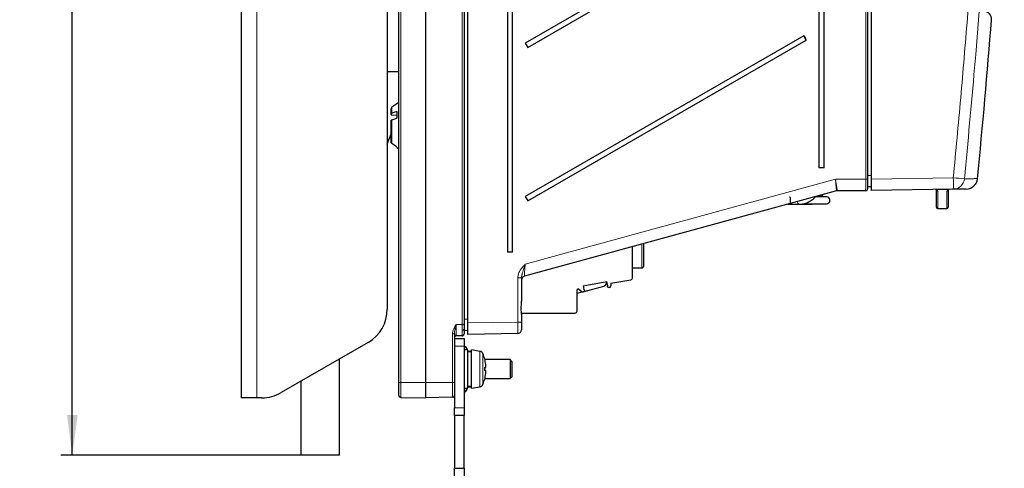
# Paper-space layout 'Blatt3' of a CAD drawing. Header units: millimetres. Extents: x 5 to 418, y 2 to 292.
# Tile 43 of 54: x 168 to 254, y 126 to 165. Entities that reach past the tile are written whole.
import ezdxf

# ---------------------------------------------------------------- set-up
doc = ezdxf.new("R2010")
doc.units = ezdxf.units.MM
doc.layers.add('SLD-0', color=7, linetype='Continuous')
doc.styles.add('SLDTEXTSTYLE0', font='TXT', dxfattribs={"width": 0.605})
doc.dimstyles.new('SLDDIMSTYLE0', dxfattribs={"dimtxt": 3.5, "dimasz": 3.5, "dimexe": 0, "dimexo": 0.0625, "dimgap": 0.875, "dimtad": 1, "dimlfac": 3, "dimrnd": 1e-09, "dimzin": 12, "dimdsep": 46, "dimtxsty": 'SLDTEXTSTYLE0', "dimsah": 1, "dimcen": 0.09, "dimadec": 0, "dimazin": 3, "dimtfac": 1, "dimtofl": 0, "dimtmove": 0, "dimatfit": 3, "dimfxl": 1, "dimfrac": 2, "dimtolj": 1, "dimtzin": 12, "dimarcsym": 0})

# ---------------------------------------------------------------- blocks, each defined once
blk = doc.blocks.new('_D_16')
at = {"layer": 'SLD-0'}
for p, q in [((195.733, 244.968), (172.03, 244.968)), ((173.03, 126.635), (173.03, 244.968)), ((192.899, 126.635), (172.03, 126.635))]:
    blk.add_line(p, q, dxfattribs=at)
for points in [[(173.03, 244.968), (172.57, 241.468), (173.49, 241.468)], [(173.03, 126.635), (173.49, 130.135), (172.57, 130.135)]]:
    blk.add_solid(points, dxfattribs=at)
at = {"layer": 'SLD-0', "insert": (168.519, 181.791), "char_height": 3.5, "attachment_point": 1, "rotation": 90, "style": 'SLDTEXTSTYLE0'}
blk.add_mtext('355', dxfattribs=at)

psp = doc.layouts.new('Blatt3')

# ---------------------------------------------------------------- linework, layer by layer
at = {"color": 7, "linetype": 'Continuous', "lineweight": 25}
for p, q in [((187.7327, 131.635), (187.7327, 244.9684)), ((201.3994, 132.9684), (201.3994, 243.635)), ((203.7327, 243.635), (203.7327, 132.9684)), ((207.0661, 243.635), (207.0661, 138.0177)), ((207.3994, 138.1379), (207.3994, 243.4599)), ((200.3994, 240.3017), (200.3994, 139.333)), ((210.8412, 237.6322), (210.8412, 144.2989)), ((211.282, 144.2989), (211.282, 237.6322)), ((242.1327, 237.6525), (242.1327, 150.6322)), ((242.4661, 150.6408), (242.4661, 237.6296)), ((237.9078, 236.9655), (237.9078, 151.6322)), ((238.3487, 151.6322), (238.3487, 236.9655)), ((236.5914, 176.4451), (212.3819, 162.4655)), ((212.5985, 162.0903), (236.808, 176.0699)), ((236.5914, 163.1118), (212.3819, 149.1322)), ((212.5985, 148.7569), (236.808, 162.7365)), ((236.808, 162.7365), (236.5914, 163.1118)), ((212.3819, 162.4655), (212.5985, 162.0903)), ((201.3994, 159.9684), (200.3994, 159.9684)), ((200.7327, 156.3026), (200.7327, 156.7647)), ((201.3994, 157.3183), (200.8038, 156.9013)), ((200.7327, 156.3026), (200.7327, 156.2404)), ((200.7327, 156.2404), (201.2327, 156.2064)), ((200.7327, 153.8771), (200.7327, 155.7253)), ((201.2327, 156.5256), (200.8038, 156.3726)), ((200.8038, 155.7952), (201.2327, 155.9482)), ((201.2277, 155.9465), (201.2327, 155.9602)), ((201.2327, 156.5256), (201.2327, 155.9482)), ((200.3994, 153.6706), (200.7327, 154.5864)), ((201.2327, 153.4313), (201.2327, 153.4018)), ((201.2327, 153.4018), (201.3994, 153.2851)), ((238.3487, 151.6322), (237.9078, 151.6322)), ((242.1327, 150.6322), (242.1327, 149.7989)), ((242.4661, 149.641), (242.4661, 150.6408)), ((242.4661, 149.9687), (242.1327, 149.9687)), ((249.5801, 149.7652), (242.4661, 149.641)), ((249.1452, 149.74), (248.1327, 149.74)), ((239.4229, 149.6204), (212.3114, 142.1994)), ((212.3819, 149.1322), (212.5985, 148.7569)), ((238.5661, 149.0989), (237.607, 149.0989)), ((238.0522, 149.1064), (238.0561, 149.2463)), ((238.161, 149.0989), (238.2459, 149.2555)), ((238.2459, 149.2555), (238.27, 149.3048)), ((241.9661, 149.6322), (239.5109, 149.6322)), ((248.1327, 148.1985), (248.1327, 149.6382)), ((249.1327, 149.6591), (249.1327, 148.1985)), ((235.2038, 148.4655), (236.1829, 148.4655)), ((236.1829, 148.4655), (237.2308, 148.4655)), ((236.5037, 148.4989), (238.5661, 148.4989)), ((248.2327, 148.0985), (249.0327, 148.0985)), ((221.7194, 142.0924), (221.7194, 144.7746)), ((222.6861, 144.7284), (222.6861, 145.0392)), ((211.282, 144.2989), (210.8412, 144.2989)), ((221.7194, 142.9284), (222.5194, 142.9284)), ((212.0661, 142.067), (212.0661, 140.0261)), ((217.4136, 141.3725), (219.4899, 141.7386)), ((217.4136, 141.3725), (217.4756, 141.021)), ((217.5087, 140.8823), (219.2057, 141.337)), ((219.4527, 141.659), (219.4527, 141.732)), ((219.5519, 141.3871), (219.4899, 141.7386)), ((219.5925, 141.2166), (219.5182, 141.3052)), ((219.7136, 141.2335), (219.5925, 141.2166)), ((219.8236, 141.5903), (221.5541, 141.8955)), ((219.8236, 141.5903), (219.8236, 141.3648)), ((216.8967, 139.1705), (216.8967, 141.0105)), ((216.8967, 140.7184), (217.3322, 140.835)), ((217.3106, 140.8488), (217.0016, 141.0652)), ((217.41, 140.8306), (217.3668, 140.823)), ((217.4953, 140.8455), (217.4283, 140.8338)), ((217.5353, 140.9556), (217.4953, 140.8455)), ((212.0661, 139.0017), (216.7279, 139.0017)), ((212.0661, 138.905), (212.0661, 138.2136)), ((207.0661, 138.0177), (207.0661, 137.1845)), ((207.3994, 137.138), (207.3994, 138.1379)), ((212.0661, 138.2136), (212.0661, 137.5471)), ((206.2327, 137.1983), (206.2327, 136.6183)), ((206.9023, 137.0179), (206.3965, 137.009)), ((207.0624, 137.4714), (207.0017, 137.5685)), ((207.0661, 137.4714), (207.0624, 137.4714)), ((207.3994, 137.4655), (207.0661, 137.4714)), ((211.7385, 137.2138), (207.3994, 137.138)), ((198.7327, 136.4463), (191.1729, 132.0816)), ((206.2327, 136.8017), (207.0661, 136.8017)), ((206.2327, 136.6183), (206.2327, 136.135)), ((206.2327, 136.135), (206.2327, 130.7684)), ((207.0661, 136.8017), (207.0661, 136.135)), ((207.0661, 136.135), (207.0661, 130.7684)), ((207.1265, 136.1017), (207.0661, 136.1017)), ((207.3994, 135.8017), (207.0661, 135.8017)), ((207.3726, 135.8017), (207.2776, 136.0055)), ((207.3994, 132.4684), (207.3994, 135.8017)), ((207.4319, 135.6746), (207.3994, 135.7443)), ((207.7161, 135.635), (207.3994, 135.635)), ((207.4319, 135.6746), (207.4477, 135.635)), ((207.4319, 135.6746), (207.7161, 135.6746)), ((208.4531, 135.6717), (207.7161, 135.8017)), ((207.7161, 132.4684), (207.7161, 135.8017)), ((208.4367, 135.6746), (208.4699, 135.6746)), ((208.4732, 135.6676), (208.4699, 135.6746)), ((196.2327, 126.635), (196.2327, 135.0029)), ((208.8612, 135.0191), (208.8632, 135.0197)), ((211.0661, 134.9684), (208.8746, 134.9684)), ((211.2327, 134.8017), (211.0661, 134.9684)), ((211.0661, 134.9684), (211.0661, 134.1142)), ((211.2327, 134.8017), (211.2327, 134.1184)), ((208.8612, 134.2525), (208.9571, 134.2782)), ((208.9571, 133.9919), (208.8612, 134.0176)), ((211.0661, 134.1142), (211.0661, 133.3017)), ((211.2327, 134.1184), (211.2327, 133.4684)), ((192.8994, 133.0784), (192.8994, 126.635)), ((201.3994, 131.8395), (201.3994, 132.9684)), ((203.7327, 132.9684), (203.7327, 131.635)), ((207.3994, 132.635), (207.7161, 132.635)), ((207.4484, 132.635), (207.4319, 132.5954)), ((208.8632, 133.2504), (208.8612, 133.2509)), ((208.8746, 133.3017), (211.0661, 133.3017)), ((211.0661, 133.3017), (211.2327, 133.4684)), ((207.0661, 132.4684), (207.3994, 132.4684)), ((207.0661, 132.1684), (207.1265, 132.1684)), ((207.2776, 132.2646), (207.3726, 132.4684)), ((207.3994, 132.5258), (207.4319, 132.5954)), ((207.4319, 132.5954), (207.7161, 132.5954)), ((207.7161, 132.4684), (208.4531, 132.5983)), ((208.4367, 132.5954), (208.4699, 132.5954)), ((208.4699, 132.5954), (208.4732, 132.6025)), ((189.0661, 131.635), (187.7327, 131.635)), ((189.5062, 131.635), (189.0661, 131.635)), ((201.5631, 131.6729), (203.7327, 131.635)), ((206.069, 131.6758), (203.7327, 131.635)), ((206.2327, 130.1017), (206.2327, 130.7684)), ((207.0661, 130.1017), (206.2327, 130.1017)), ((206.2327, 130.1017), (206.2327, 125.5017)), ((207.0661, 130.7684), (207.0661, 130.1017)), ((207.0661, 125.5017), (207.0661, 130.1017)), ((196.2327, 126.635), (192.8994, 126.635)), ((206.2327, 125.5017), (207.0661, 125.5017)), ((206.2327, 124.835), (206.2327, 125.5017)), ((207.0661, 125.5017), (207.0661, 124.835))]:
    psp.add_line(p, q, dxfattribs=at)
at = {"color": 7, "linetype": 'Continuous', "lineweight": 18}
for p, q in [((189.0661, 244.9684), (189.0661, 131.635)), ((201.5631, 243.635), (201.5631, 132.9684)), ((206.9023, 138.0177), (206.9023, 243.635)), ((241.969, 150.6322), (241.969, 237.6525)), ((200.8038, 156.3726), (200.8038, 156.9013)), ((200.8038, 153.7373), (200.8038, 155.7952)), ((212.3934, 143.2537), (239.3495, 150.6322)), ((239.3495, 150.6322), (241.969, 150.6322)), ((242.1327, 150.6322), (241.969, 150.6322)), ((242.1327, 150.9687), (242.4661, 150.9687)), ((242.4661, 150.6408), (249.5831, 150.7651)), ((238.2582, 149.3016), (238.2458, 149.2554)), ((248.2327, 149.5391), (248.2327, 148.0985)), ((249.0327, 148.0985), (249.0327, 149.56)), ((222.5194, 144.7284), (222.5194, 144.9935)), ((222.5194, 142.9284), (222.5194, 144.7284)), ((211.7387, 138.2136), (211.7387, 142.067)), ((211.7387, 142.067), (212.0661, 142.067)), ((206.3965, 138.0089), (206.9023, 138.0177)), ((206.9023, 138.0177), (207.0661, 138.0177)), ((207.0661, 138.4712), (207.3994, 138.4654)), ((207.3994, 138.1379), (211.7387, 138.2136)), ((211.7387, 138.2136), (212.0661, 138.2136)), ((206.069, 132.9684), (206.069, 137.1983)), ((206.2327, 137.1983), (206.069, 137.1983)), ((206.2327, 136.135), (207.0661, 136.135)), ((207.1265, 135.8017), (207.1265, 136.1017)), ((207.2776, 136.0055), (207.2776, 135.8017)), ((208.4531, 132.5983), (208.4531, 135.6717)), ((208.7003, 135.4777), (208.7003, 132.7923)), ((201.5631, 132.9684), (201.3994, 132.9684)), ((201.5631, 132.9684), (201.5631, 131.6729)), ((201.5631, 132.9684), (203.7327, 132.9684)), ((206.069, 132.9684), (203.7327, 132.9684)), ((206.069, 131.6758), (206.069, 132.9684)), ((206.2327, 132.9684), (206.069, 132.9684)), ((207.1265, 132.1684), (207.1265, 132.4684)), ((207.2776, 132.4684), (207.2776, 132.2646)), ((206.2327, 130.7684), (207.0661, 130.7684))]:
    psp.add_line(p, q, dxfattribs=at)
at = {"color": 7, "linetype": 'Continuous', "lineweight": 18, "flags": 128}
for points in [[(236.0253, 148.6904), (236.029, 148.6713), (236.0651, 148.5632), (236.1192, 148.4909), (236.1829, 148.4655), (236.183, 148.4655)], [(237.3566, 148.4989), (237.3413, 148.4909), (237.2308, 148.4655)]]:
    psp.add_lwpolyline(points, dxfattribs=at)
at = {"color": 7, "linetype": 'Continuous', "lineweight": 25}
for centre, radius, start, end in [((252.2392, 164.5587), 0.6667, 355.282661, 89), ((-544.6147, 227.4686), 800, 354.4925838, 355.4859412), ((252.0988, 171.8134), 17.782, 209.297941, 210.694177), ((200.8994, 156.7647), 0.1667, 125, 180), ((250.6969, 150.7849), 1, 271, 354.522199), ((241.9661, 149.7989), 0.1667, 270, 0), ((249.2327, 149.6591), 0.1, 91, 114.625663), ((238.5661, 148.7989), 0.3, 270, 90), ((239.5109, 149.2989), 0.3333, 90, 105.308187), ((248.2327, 148.1985), 0.1, 180, 270), ((249.0327, 148.1985), 0.1, 270, 0), ((222.5194, 143.095), 0.1667, 270, 0), ((212.3994, 141.8779), 0.3333, 105.308187, 180), ((221.5194, 142.0924), 0.2, 280.000143, 359.999857), ((219.1194, 141.659), 0.3333, 285, 0), ((219.5565, 141.3374), 0.05, 95.219808, 220), ((219.6903, 141.3648), 0.1333, 280.07276, 359.999785), ((216.9634, 141.0105), 0.0667, 55, 179.99957), ((217.3928, 140.9538), 0.1333, 231.938756, 258.739906), ((217.3962, 140.9632), 0.1333, 275.936372, 283.918107), ((217.4884, 140.9727), 0.05, 340, 104.780192), ((197.0661, 139.333), 3.3333, 300, 0), ((216.7279, 139.1705), 0.1688, 270, 359.99983), ((206.3994, 136.8424), 0.1667, 91, 180), ((206.8994, 137.1845), 0.1667, 271, 0), ((211.7327, 137.5471), 0.3333, 271, 0), ((207.1265, 135.935), 0.1667, 25, 90), ((208.3952, 135.3435), 0.3333, 23.754023, 80), ((205.6494, 134.135), 3.3333, 15.390219, 23.754023), ((205.6227, 134.1366), 3.3566, 6.592389, 15.243438), ((206.4349, 134.2914), 2.5327, 1.722744, 5.223454), ((208.0814, 134.4152), 0.8863, 351.107118, 356.918462), ((205.4124, 134.135), 3.4508, 358.049733, 1.950267), ((205.6227, 134.1334), 3.3566, 344.756562, 353.407611), ((208.0814, 133.8549), 0.8863, 3.081538, 8.892882), ((206.4349, 133.9787), 2.5327, 354.776546, 358.277256), ((208.3952, 132.9266), 0.3333, 280, 336.245977), ((205.6494, 134.135), 3.3333, 336.245977, 344.609781), ((189.5062, 134.9684), 3.3333, 270, 300), ((201.5661, 131.8395), 0.1667, 180, 269), ((206.0661, 131.8425), 0.1667, 271, 0), ((207.1265, 132.335), 0.1667, 270, 335)]:
    psp.add_arc(centre, radius, start, end, dxfattribs=at)
at = {"color": 7, "linetype": 'Continuous', "lineweight": 18}
for centre, radius, start, end in [((237.3135, 150.3011), 12.2783, 357.498486, 2.165515), ((249.5612, 150.7627), 0.9977, 271.089843, 354.614745), ((235.3815, 2.1069), 149.335, 84.168492, 84.542989), ((236.8927, 150.0198), 1.4761, 321.771425, 329.7881), ((239.5109, 149.299), 0.3332, 90.000119, 105.308153), ((248.2323, 149.6386), 0.0996, 180.24976, 270.247601), ((249.0332, 149.6596), 0.0996, 269.748797, 359.746575)]:
    psp.add_arc(centre, radius, start, end, dxfattribs=at)
for centre, major_axis, ratio, start_param, end_param in [((239.3317, 150.6322), (-0.0912, 1.0118), 0.0174724, 3.1447235, 4.7108144), ((239.3317, 150.6322), (-0.1792, 1), 0.0172682, 3.1432038, 4.7092948), ((241.9661, 150.6322), (0, 1), 0.0029704, 3.1415927, 4.712389), ((244.382, 150.6322), (4.8711, 1), 0.0002402, 3.1380576, 3.1427629), ((212.3994, 143.2602), (0.088, 1.0609), 0.0050566, 1.5773472, 3.1434382), ((206.3994, 138.0092), (0.0029, 1.0002), 0.0029071, 1.5711601, 3.1416519), ((206.8994, 138.018), (-0.0029, 1.0001), 0.0029077, 3.1416349, 4.7121267), ((211.7327, 138.2138), (-0.0058, 1.0001), 0.0059391, 3.1416618, 4.712147)]:
    psp.add_ellipse(centre, major_axis=major_axis, ratio=ratio, start_param=start_param, end_param=end_param, dxfattribs=at)
for points, knots in [([(249.5831, 150.7651), (249.8017, 153.081), (250.239, 157.7132), (250.8177, 164.669), (251.3396, 171.6301), (251.8044, 178.6751), (252.2114, 185.8032), (252.5561, 193.0144), (252.8401, 200.2293), (252.974, 205.0415), (253.0409, 207.4476)], [0, 0, 0, 0, 0.1228665, 0.2457424, 0.3686469, 0.4915608, 0.6186443, 0.7457384, 0.872864, 1, 1, 1, 1]), ([(254.0153, 207.3686), (254.0153, 207.3686), (253.8938, 202.5599), (253.5643, 192.9445), (252.7372, 177.2609), (251.72, 163.1673), (250.8547, 153.8891), (250.5544, 150.6691)], [0, 0, 0, 0, 0.0000001, 0.2539862, 0.5079724, 0.8292412, 1, 1, 1, 1]), ([(250.5544, 150.6691), (250.7298, 150.6721), (251.0807, 150.6782), (251.4327, 150.6844), (251.6324, 150.6878), (251.7199, 150.6894), (251.6923, 150.6889), (251.6923, 150.6889)], [0, 0, 0, 0, 0.2497124, 0.4995395, 0.7497116, 0.9999991, 1, 1, 1, 1]), ([(248.0492, 149.7385), (248.05, 149.7384), (248.0546, 149.738), (248.0686, 149.7363), (248.0848, 149.7326), (248.1218, 149.7206), (248.195, 149.6731), (248.2265, 149.6095), (248.2312, 149.5567), (248.2327, 149.5391)], [0, 0, 0, 0, 0.0019134, 0.0107903, 0.0374411, 0.06332, 0.1972747, 0.7326837, 1, 1, 1, 1]), ([(249.0327, 149.56), (249.0346, 149.5777), (249.0403, 149.6309), (249.0619, 149.6921), (249.1352, 149.7342), (249.1452, 149.74)], [0, 0, 0, 0, 0.3011103, 0.9042462, 1, 1, 1, 1]), ([(235.4598, 148.5301), (235.4556, 148.5245), (235.4472, 148.5131), (235.4276, 148.503), (235.4, 148.4952), (235.3653, 148.4921), (235.3368, 148.4945), (235.3255, 148.4955)], [0, 0, 0, 0, 0.1877033, 0.3749976, 0.5680226, 0.8277254, 1, 1, 1, 1]), ([(235.3414, 148.499), (235.3427, 148.499), (235.3501, 148.4987), (235.3622, 148.4993), (235.3742, 148.5005), (235.3866, 148.5029), (235.3987, 148.5069), (235.4081, 148.5133), (235.4141, 148.519), (235.416, 148.5223), (235.4169, 148.5239)], [0, 0, 0, 0, 0.033067, 0.1783489, 0.327744, 0.3838969, 0.5913576, 0.8078425, 0.9126036, 1, 1, 1, 1]), ([(211.7387, 142.067), (211.7513, 142.18), (211.7823, 142.4576), (212.0066, 142.8202), (212.2335, 143.0821), (212.3598, 143.2176), (212.3927, 143.253), (212.3934, 143.2537)], [0, 0, 0, 0, 0.24406583, 0.59928235, 0.8954389, 0.99769343, 1, 1, 1, 1]), ([(212.3934, 143.2537), (212.393, 143.2525), (212.3846, 143.2266), (212.3682, 143.1761), (212.3467, 143.1098), (212.3166, 143.0173), (212.2834, 142.9157), (212.2449, 142.7984), (212.212, 142.6979), (212.1796, 142.5979), (212.1432, 142.4813), (212.1146, 142.3816), (212.0942, 142.2957), (212.083, 142.2411), (212.0739, 142.1839), (212.0674, 142.1259), (212.0665, 142.0866), (212.0661, 142.067)], [0, 0, 0, 0, 0.0030351, 0.0635329, 0.124135, 0.1659404, 0.2916428, 0.3762197, 0.4609908, 0.5471303, 0.6333795, 0.7631355, 0.80644, 0.8545673, 0.9027656, 0.9512912, 1, 1, 1, 1]), ([(206.069, 137.1983), (206.069, 137.2728), (206.0806, 137.3453), (206.1189, 137.4878), (206.1457, 137.5572), (206.2075, 137.6911), (206.2428, 137.7562), (206.3176, 137.8838), (206.3572, 137.9468), (206.3965, 138.0089)], [0, 0, 0, 0, 0.25, 0.25, 0.5, 0.5, 0.75, 0.75, 1, 1, 1, 1]), ([(206.2327, 137.1983), (206.2327, 137.2657), (206.2408, 137.3325), (206.2629, 137.4665), (206.2773, 137.5334), (206.3241, 137.7354), (206.3605, 137.8724), (206.3965, 138.0089)], [0, 0, 0, 0, 0.25, 0.25, 0.5, 0.5, 1, 1, 1, 1])]:
    psp.add_open_spline(points, degree=3, knots=knots, dxfattribs=at)
at = {"color": 7, "linetype": 'Continuous', "lineweight": 25}
for points, knots in [([(200.8038, 156.3726), (200.7964, 156.3697), (200.7815, 156.3638), (200.7634, 156.3527), (200.7489, 156.3403), (200.7393, 156.3276), (200.7337, 156.3149), (200.7331, 156.3068), (200.7327, 156.3026)], [0, 0, 0, 0, 0.1724642, 0.3499966, 0.5226729, 0.7001976, 0.8486324, 1, 1, 1, 1]), ([(200.7327, 155.7253), (200.7328, 155.727), (200.733, 155.7337), (200.7365, 155.7452), (200.7455, 155.7593), (200.7594, 155.7724), (200.7782, 155.7849), (200.7949, 155.7916), (200.8038, 155.7952)], [0, 0, 0, 0, 0.064401, 0.2438616, 0.4286085, 0.606499, 0.7897575, 1, 1, 1, 1]), ([(200.8038, 153.7373), (200.7982, 153.7416), (200.784, 153.7526), (200.7657, 153.7736), (200.7499, 153.7996), (200.7398, 153.8256), (200.7338, 153.8517), (200.7331, 153.8686), (200.7327, 153.8771)], [0, 0, 0, 0, 0.1305264, 0.3315118, 0.5078196, 0.6893096, 0.8430214, 1, 1, 1, 1]), ([(201.2327, 153.4313), (201.2097, 153.4476), (201.0666, 153.5494), (200.9237, 153.6516), (200.8038, 153.7373)], [0, 0, 0, 0, 0.16082395, 1, 1, 1, 1]), ([(248.1327, 149.6382), (248.132, 149.647), (248.1297, 149.6733), (248.1135, 149.705), (248.0779, 149.7288), (248.059, 149.7348), (248.0513, 149.7366), (248.0435, 149.7376), (248.0396, 149.738), (248.0366, 149.7381), (248.0337, 149.7382), (248.0319, 149.7382), (248.0311, 149.7382), (248.031, 149.7382)], [0, 0, 0, 0, 0.2687201, 0.8050604, 0.9363819, 0.960702, 0.9841073, 0.9908534, 0.9936766, 0.9964675, 0.998201, 0.9997934, 1, 1, 1, 1]), ([(249.1911, 149.75), (249.1853, 149.7468), (249.1464, 149.7251), (249.1367, 149.6945), (249.1337, 149.668), (249.1327, 149.6591)], [0, 0, 0, 0, 0.1038888, 0.7008766, 1, 1, 1, 1]), ([(249.1452, 149.74), (249.1575, 149.741), (249.1733, 149.7424), (249.1878, 149.7486), (249.1911, 149.75)], [0, 0, 0, 0, 0.7749955, 1, 1, 1, 1]), ([(250.7144, 149.785), (250.7009, 149.7848), (250.6739, 149.7843), (250.4513, 149.7804), (250.107, 149.7744), (249.7558, 149.7683), (249.5801, 149.7652)], [0, 0, 0, 0, 0.2497126, 0.4995399, 0.7497123, 1, 1, 1, 1]), ([(235.3523, 149.0987), (235.3586, 149.0983), (235.3722, 149.0975), (235.3804, 149.0944), (235.3807, 149.0941), (235.3888, 149.0857), (235.4029, 149.027), (235.4111, 148.9427), (235.4153, 148.8322), (235.4141, 148.7126), (235.4073, 148.607), (235.3968, 148.5347), (235.3804, 148.5016), (235.3834, 148.5047), (235.3733, 148.5008), (235.3576, 148.4987), (235.3453, 148.4991), (235.3414, 148.4992)], [0, 0, 0, 0, 0.0245438, 0.0532382, 0.0827705, 0.1704827, 0.2593993, 0.3532267, 0.4639658, 0.5734277, 0.6799733, 0.7877094, 0.8613045, 0.9313947, 0.9599623, 0.9871268, 1, 1, 1, 1]), ([(236.1829, 148.4655), (236.2675, 148.4691), (236.4981, 148.4787), (236.868, 148.5792), (237.2587, 148.7888), (237.494, 148.9824), (237.5955, 149.0959), (237.5982, 149.0989)], [0, 0, 0, 0, 0.1620238, 0.4420489, 0.7223837, 0.9926339, 1, 1, 1, 1]), ([(238.0522, 149.1064), (238.0524, 149.1202), (238.0527, 149.1481), (238.0502, 149.1897), (238.0472, 149.2214), (238.0444, 149.239), (238.0438, 149.2429)], [0, 0, 0, 0, 0.30049, 0.603034, 0.9111863, 1, 1, 1, 1]), ([(237.2308, 148.4655), (237.2986, 148.4654), (237.3749, 148.4652), (237.4438, 148.4955), (237.4515, 148.4989)], [0, 0, 0, 0, 0.8891332, 1, 1, 1, 1]), ([(212.0661, 138.905), (212.0552, 139.0572), (212.0351, 139.3404), (212.0525, 139.7354), (212.0623, 139.9447), (212.0661, 140.0261)], [0, 0, 0, 0, 0.41518269, 0.77253721, 1, 1, 1, 1])]:
    psp.add_open_spline(points, degree=3, knots=knots, dxfattribs=at)
psp.add_open_spline([(222.6861, 143.095), (222.6861, 143.1196), (222.6861, 143.1687), (222.6861, 143.5464), (222.6861, 144.0863), (222.6861, 144.5143), (222.6861, 144.7284)], degree=3, dxfattribs=at)

# ---------------------------------------------------------------- dimensions: what is measured, and where the dimension line sits
at = {"layer": 'SLD-0'}
dim = psp.add_linear_dim(base=(173.0304, 244.9684), p1=(192.8994, 126.635), p2=(195.7327, 244.9684), angle=90, dimstyle='SLDDIMSTYLE0', dxfattribs=at)
dim.commit()
dim.dimension.update_dxf_attribs({"geometry": '_D_16', "text_midpoint": (173.0304, 185.8017), "dimtype": 160})

doc.saveas('drawing.dxf')
